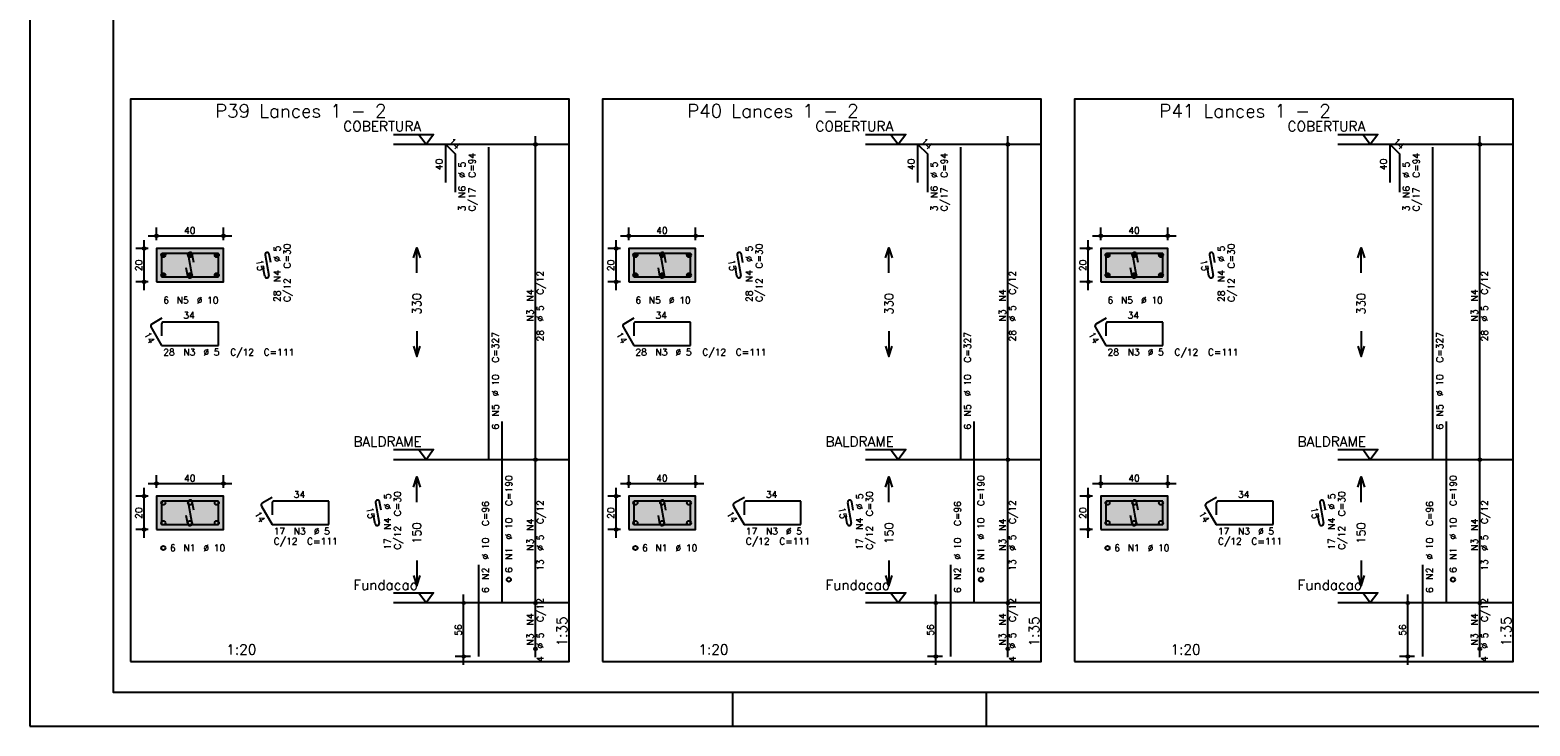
# Model space of a CAD drawing. Extents: x 0 to 84.1, y 0 to 59.4.
# Tile 1 of 8: x 0 to 44.8, y 0 to 20.8. Entities that reach past the tile are written whole.
import ezdxf

# ---------------------------------------------------------------- set-up
doc = ezdxf.new("R2010")
doc.units = 0
doc.header["$MEASUREMENT"] = 0
doc.linetypes.add('ESTILO_TQS_0002', pattern=[0.4, 0.1, -0.3])
for name, color, linetype in [('1', 1, 'CONTINUOUS'), ('2', 2, 'CONTINUOUS'), ('3', 3, 'CONTINUOUS'), ('4', 4, 'CONTINUOUS'), ('6', 6, 'CONTINUOUS'), ('7', 7, 'CONTINUOUS'), ('9', 9, 'CONTINUOUS')]:
    doc.layers.add(name, color=color, linetype=linetype)
doc.styles.get("Standard").update_dxf_attribs({"font": 'ROMANS.SHX'})

msp = doc.modelspace()

# ---------------------------------------------------------------- linework, layer by layer
at = {"layer": '1', "linetype": 'Continuous'}
for points in [[(3, 1.9285), (16.115, 1.9285), (16.115, 18.742786), (3, 18.742786), (3, 1.9285)], [(17.115, 1.9285), (30.23, 1.9285), (30.23, 18.742786), (17.115, 18.742786), (17.115, 1.9285)], [(31.23, 1.9285), (44.345, 1.9285), (44.345, 18.742786), (31.23, 18.742786), (31.23, 1.9285)], [(10.865, 17.692786), (12.065, 17.692786), (11.84, 17.392786), (11.615, 17.692786)], [(24.98, 17.692786), (26.18, 17.692786), (25.955, 17.392786), (25.73, 17.692786)], [(39.095, 17.692786), (40.295, 17.692786), (40.07, 17.392786), (39.845, 17.692786)], [(16.115, 17.392786), (10.865, 17.392786)], [(30.23, 17.392786), (24.98, 17.392786)], [(44.345, 17.392786), (39.095, 17.392786)], [(10.865, 8.264214), (12.065, 8.264214), (11.84, 7.964214), (11.615, 8.264214)], [(24.98, 8.264214), (26.18, 8.264214), (25.955, 7.964214), (25.73, 8.264214)], [(39.095, 8.264214), (40.295, 8.264214), (40.07, 7.964214), (39.845, 8.264214)], [(16.115, 7.964214), (10.865, 7.964214)], [(30.23, 7.964214), (24.98, 7.964214)], [(44.345, 7.964214), (39.095, 7.964214)], [(10.865, 3.9785), (12.065, 3.9785), (11.84, 3.6785), (11.615, 3.9785)], [(16.115, 3.6785), (10.865, 3.6785)], [(24.98, 3.9785), (26.18, 3.9785), (25.955, 3.6785), (25.73, 3.9785)], [(30.23, 3.6785), (24.98, 3.6785)], [(39.095, 3.9785), (40.295, 3.9785), (40.07, 3.6785), (39.845, 3.9785)], [(44.345, 3.6785), (39.095, 3.6785)]]:
    msp.add_lwpolyline(points, dxfattribs=at)
at = {"layer": '1', "linetype": 'ESTILO_TQS_0002'}
for points in [[(3.785, 13.281), (5.785, 13.281), (5.785, 14.281), (3.785, 14.281), (3.785, 13.281)], [(17.9, 13.281), (19.9, 13.281), (19.9, 14.281), (17.9, 14.281), (17.9, 13.281)], [(32.015, 13.281), (34.015, 13.281), (34.015, 14.281), (32.015, 14.281), (32.015, 13.281)], [(3.785, 5.873857), (5.785, 5.873857), (5.785, 6.873857), (3.785, 6.873857), (3.785, 5.873857)], [(17.9, 5.873857), (19.9, 5.873857), (19.9, 6.873857), (17.9, 6.873857), (17.9, 5.873857)], [(32.015, 5.873857), (34.015, 5.873857), (34.015, 6.873857), (32.015, 6.873857), (32.015, 5.873857)]]:
    msp.add_lwpolyline(points, dxfattribs=at)
at = {"layer": '2', "linetype": 'Continuous'}
for p, q in [((0, 59.400002), (0, 0)), ((15.115, 7.714214), (15.115, 17.642786)), ((29.23, 7.714214), (29.23, 17.642786)), ((43.345, 7.714214), (43.345, 17.642786)), ((15.115, 17.392786), (15.115, 17.392786)), ((29.23, 17.392786), (29.23, 17.392786)), ((43.345, 17.392786), (43.345, 17.392786)), ((3.785, 14.531), (3.785, 14.906)), ((5.785, 14.531), (5.785, 14.906)), ((17.9, 14.531), (17.9, 14.906)), ((19.9, 14.531), (19.9, 14.906)), ((32.015, 14.531), (32.015, 14.906)), ((34.015, 14.531), (34.015, 14.906)), ((3.41, 13.031), (3.41, 14.531)), ((3.535, 14.656), (6.035, 14.656)), ((17.525, 13.031), (17.525, 14.531)), ((17.65, 14.656), (20.15, 14.656)), ((31.64, 13.031), (31.64, 14.531)), ((31.765, 14.656), (34.265, 14.656)), ((3.535, 14.281), (3.16, 14.281)), ((3.785, 14.281), (3.785, 14.281)), ((3.785, 14.281), (3.785, 14.281)), ((5.785, 14.281), (5.785, 14.281)), ((17.65, 14.281), (17.275, 14.281)), ((17.9, 14.281), (17.9, 14.281)), ((17.9, 14.281), (17.9, 14.281)), ((19.9, 14.281), (19.9, 14.281)), ((31.765, 14.281), (31.39, 14.281)), ((32.015, 14.281), (32.015, 14.281)), ((32.015, 14.281), (32.015, 14.281)), ((34.015, 14.281), (34.015, 14.281)), ((3.535, 13.281), (3.16, 13.281)), ((3.785, 13.281), (3.785, 13.281)), ((17.65, 13.281), (17.275, 13.281)), ((17.9, 13.281), (17.9, 13.281)), ((31.765, 13.281), (31.39, 13.281)), ((32.015, 13.281), (32.015, 13.281)), ((15.115, 3.4285), (15.115, 8.214214)), ((29.23, 3.4285), (29.23, 8.214214)), ((43.345, 3.4285), (43.345, 8.214214)), ((15.115, 7.964214), (15.115, 7.964214)), ((15.115, 7.964214), (15.115, 7.964214)), ((29.23, 7.964214), (29.23, 7.964214)), ((29.23, 7.964214), (29.23, 7.964214)), ((43.345, 7.964214), (43.345, 7.964214)), ((43.345, 7.964214), (43.345, 7.964214)), ((3.535, 7.248857), (6.035, 7.248857)), ((3.785, 7.123857), (3.785, 7.498857)), ((5.785, 7.123857), (5.785, 7.498857)), ((17.65, 7.248857), (20.15, 7.248857)), ((17.9, 7.123857), (17.9, 7.498857)), ((19.9, 7.123857), (19.9, 7.498857)), ((31.765, 7.248857), (34.265, 7.248857)), ((32.015, 7.123857), (32.015, 7.498857)), ((34.015, 7.123857), (34.015, 7.498857)), ((3.535, 6.873857), (3.16, 6.873857)), ((3.41, 5.623857), (3.41, 7.123857)), ((3.785, 6.873857), (3.785, 6.873857)), ((3.785, 6.873857), (3.785, 6.873857)), ((5.785, 6.873857), (5.785, 6.873857)), ((17.65, 6.873857), (17.275, 6.873857)), ((17.525, 5.623857), (17.525, 7.123857)), ((17.9, 6.873857), (17.9, 6.873857)), ((17.9, 6.873857), (17.9, 6.873857)), ((19.9, 6.873857), (19.9, 6.873857)), ((31.765, 6.873857), (31.39, 6.873857)), ((31.64, 5.623857), (31.64, 7.123857)), ((32.015, 6.873857), (32.015, 6.873857)), ((32.015, 6.873857), (32.015, 6.873857)), ((34.015, 6.873857), (34.015, 6.873857)), ((3.535, 5.873857), (3.16, 5.873857)), ((3.785, 5.873857), (3.785, 5.873857)), ((17.65, 5.873857), (17.275, 5.873857)), ((17.9, 5.873857), (17.9, 5.873857)), ((31.765, 5.873857), (31.39, 5.873857)), ((32.015, 5.873857), (32.015, 5.873857)), ((13.165, 3.6785), (12.715, 3.6785)), ((12.965, 1.8285), (12.965, 3.9285)), ((13.415, 3.6785), (13.415, 3.6785)), ((15.115, 2.057071), (15.115, 3.9285)), ((15.115, 3.6785), (15.115, 3.6785)), ((15.115, 3.6785), (15.115, 3.6785)), ((27.28, 3.6785), (26.83, 3.6785)), ((27.08, 1.8285), (27.08, 3.9285)), ((27.53, 3.6785), (27.53, 3.6785)), ((29.23, 2.057071), (29.23, 3.9285)), ((29.23, 3.6785), (29.23, 3.6785)), ((29.23, 3.6785), (29.23, 3.6785)), ((41.395, 3.6785), (40.945, 3.6785)), ((41.195, 1.8285), (41.195, 3.9285)), ((41.645, 3.6785), (41.645, 3.6785)), ((43.345, 2.057071), (43.345, 3.9285)), ((43.345, 3.6785), (43.345, 3.6785)), ((43.345, 3.6785), (43.345, 3.6785)), ((15.115, 2.307071), (15.115, 2.307071)), ((29.23, 2.307071), (29.23, 2.307071)), ((43.345, 2.307071), (43.345, 2.307071)), ((13.165, 2.0785), (12.715, 2.0785)), ((13.415, 2.0785), (13.415, 2.0785)), ((27.28, 2.0785), (26.83, 2.0785)), ((27.53, 2.0785), (27.53, 2.0785)), ((41.395, 2.0785), (40.945, 2.0785)), ((41.645, 2.0785), (41.645, 2.0785)), ((21, 1), (21, 0)), ((28.600006, 0), (28.600006, 1)), ((0, 0), (84.100006, 0))]:
    msp.add_line(p, q, dxfattribs=at)
for points in [[(83.100006, 1), (2.5, 1), (2.5, 58.400002), (83.100006, 58.400002), (83.100006, 1)], [(3.785, 13.281), (5.785, 13.281), (5.785, 14.281), (3.785, 14.281), (3.785, 13.281)], [(11.465, 14.0035), (11.565, 14.3035), (11.665, 14.0035)], [(11.565, 13.5535), (11.565, 14.3035)], [(17.9, 13.281), (19.9, 13.281), (19.9, 14.281), (17.9, 14.281), (17.9, 13.281)], [(25.58, 14.0035), (25.68, 14.3035), (25.78, 14.0035)], [(25.68, 13.5535), (25.68, 14.3035)], [(32.015, 13.281), (34.015, 13.281), (34.015, 14.281), (32.015, 14.281), (32.015, 13.281)], [(39.695, 14.0035), (39.795, 14.3035), (39.895, 14.0035)], [(39.795, 13.5535), (39.795, 14.3035)], [(11.565, 11.8035), (11.565, 11.0535)], [(25.68, 11.8035), (25.68, 11.0535)], [(39.795, 11.8035), (39.795, 11.0535)], [(11.465, 11.3535), (11.565, 11.0535), (11.665, 11.3535)], [(25.58, 11.3535), (25.68, 11.0535), (25.78, 11.3535)], [(39.695, 11.3535), (39.795, 11.0535), (39.895, 11.3535)], [(11.465, 7.146357), (11.565, 7.446357), (11.665, 7.146357)], [(11.565, 6.696357), (11.565, 7.446357)], [(25.58, 7.146357), (25.68, 7.446357), (25.78, 7.146357)], [(25.68, 6.696357), (25.68, 7.446357)], [(39.695, 7.146357), (39.795, 7.446357), (39.895, 7.146357)], [(39.795, 6.696357), (39.795, 7.446357)], [(3.785, 5.873857), (5.785, 5.873857), (5.785, 6.873857), (3.785, 6.873857), (3.785, 5.873857)], [(17.9, 5.873857), (19.9, 5.873857), (19.9, 6.873857), (17.9, 6.873857), (17.9, 5.873857)], [(32.015, 5.873857), (34.015, 5.873857), (34.015, 6.873857), (32.015, 6.873857), (32.015, 5.873857)], [(11.565, 4.946357), (11.565, 4.196357)], [(25.68, 4.946357), (25.68, 4.196357)], [(39.795, 4.946357), (39.795, 4.196357)], [(11.465, 4.496357), (11.565, 4.196357), (11.665, 4.496357)], [(25.58, 4.496357), (25.68, 4.196357), (25.78, 4.496357)], [(39.695, 4.496357), (39.795, 4.196357), (39.895, 4.496357)]]:
    msp.add_lwpolyline(points, dxfattribs=at)
for centre, radius in [((15.115, 17.392786), 0.041625), ((15.115, 17.392786), 0.02075), ((29.23, 17.392786), 0.041625), ((29.23, 17.392786), 0.02075), ((43.345, 17.392786), 0.041625), ((43.345, 17.392786), 0.02075), ((3.785, 14.656), 0.04), ((3.785, 14.656), 0.02), ((5.785, 14.656), 0.04), ((5.785, 14.656), 0.02), ((17.9, 14.656), 0.04), ((17.9, 14.656), 0.02), ((19.9, 14.656), 0.04), ((19.9, 14.656), 0.02), ((32.015, 14.656), 0.04), ((32.015, 14.656), 0.02), ((34.015, 14.656), 0.04), ((34.015, 14.656), 0.02), ((3.41, 14.281), 0.04), ((3.41, 14.281), 0.02), ((17.525, 14.281), 0.04), ((17.525, 14.281), 0.02), ((31.64, 14.281), 0.04), ((31.64, 14.281), 0.02), ((3.41, 13.281), 0.04), ((3.41, 13.281), 0.02), ((17.525, 13.281), 0.04), ((17.525, 13.281), 0.02), ((31.64, 13.281), 0.04), ((31.64, 13.281), 0.02), ((15.115, 7.964214), 0.041625), ((15.115, 7.964214), 0.041625), ((15.115, 7.964214), 0.02075), ((15.115, 7.964214), 0.02075), ((29.23, 7.964214), 0.041625), ((29.23, 7.964214), 0.041625), ((29.23, 7.964214), 0.02075), ((29.23, 7.964214), 0.02075), ((43.345, 7.964214), 0.041625), ((43.345, 7.964214), 0.041625), ((43.345, 7.964214), 0.02075), ((43.345, 7.964214), 0.02075), ((3.785, 7.248857), 0.04), ((3.785, 7.248857), 0.02), ((5.785, 7.248857), 0.04), ((5.785, 7.248857), 0.02), ((17.9, 7.248857), 0.04), ((17.9, 7.248857), 0.02), ((19.9, 7.248857), 0.04), ((19.9, 7.248857), 0.02), ((32.015, 7.248857), 0.04), ((32.015, 7.248857), 0.02), ((34.015, 7.248857), 0.04), ((34.015, 7.248857), 0.02), ((3.41, 6.873857), 0.04), ((3.41, 6.873857), 0.02), ((17.525, 6.873857), 0.04), ((17.525, 6.873857), 0.02), ((31.64, 6.873857), 0.04), ((31.64, 6.873857), 0.02), ((3.41, 5.873857), 0.04), ((3.41, 5.873857), 0.02), ((17.525, 5.873857), 0.04), ((17.525, 5.873857), 0.02), ((31.64, 5.873857), 0.04), ((31.64, 5.873857), 0.02), ((12.965, 3.6785), 0.04), ((12.965, 3.6785), 0.02), ((15.115, 3.6785), 0.041625), ((15.115, 3.6785), 0.041625), ((15.115, 3.6785), 0.02075), ((15.115, 3.6785), 0.02075), ((27.08, 3.6785), 0.04), ((27.08, 3.6785), 0.02), ((29.23, 3.6785), 0.041625), ((29.23, 3.6785), 0.041625), ((29.23, 3.6785), 0.02075), ((29.23, 3.6785), 0.02075), ((41.195, 3.6785), 0.04), ((41.195, 3.6785), 0.02), ((43.345, 3.6785), 0.041625), ((43.345, 3.6785), 0.041625), ((43.345, 3.6785), 0.02075), ((43.345, 3.6785), 0.02075), ((15.115, 2.307071), 0.041625), ((15.115, 2.307071), 0.02075), ((29.23, 2.307071), 0.041625), ((29.23, 2.307071), 0.02075), ((43.345, 2.307071), 0.041625), ((43.345, 2.307071), 0.02075), ((12.965, 2.0785), 0.04), ((12.965, 2.0785), 0.02), ((27.08, 2.0785), 0.04), ((27.08, 2.0785), 0.02), ((41.195, 2.0785), 0.04), ((41.195, 2.0785), 0.02)]:
    msp.add_circle(centre, radius, dxfattribs=at)
at = {"layer": '3', "linetype": 'Continuous'}
for p, q in [((3.923156, 14.072189), (3.99381, 14.142843)), ((3.923165, 14.089875), (3.976181, 14.142892)), ((3.926831, 14.058187), (4.007838, 14.139193)), ((3.932882, 14.046559), (4.019471, 14.133149)), ((3.940828, 14.036828), (4.029208, 14.125208)), ((3.950562, 14.028884), (4.037159, 14.115482)), ((3.962198, 14.022843), (4.043158, 14.103803)), ((3.976173, 14.01914), (4.046893, 14.08986)), ((3.993878, 14.019167), (4.046897, 14.072187)), ((4.723156, 14.072189), (4.79381, 14.142843)), ((4.723165, 14.089875), (4.776181, 14.142892)), ((4.726831, 14.058187), (4.807838, 14.139193)), ((4.732882, 14.046559), (4.819471, 14.133149)), ((4.740828, 14.036828), (4.829208, 14.125208)), ((4.750562, 14.028884), (4.837159, 14.115482)), ((4.762198, 14.022843), (4.843158, 14.103803)), ((4.776173, 14.01914), (4.846893, 14.08986)), ((4.793878, 14.019167), (4.846897, 14.072187)), ((5.523156, 14.072189), (5.59381, 14.142843)), ((5.523165, 14.089875), (5.576181, 14.142892)), ((5.526831, 14.058187), (5.607838, 14.139193)), ((5.532882, 14.046559), (5.619471, 14.133149)), ((5.540828, 14.036828), (5.629208, 14.125208)), ((5.550562, 14.028884), (5.637159, 14.115482)), ((5.562198, 14.022843), (5.643158, 14.103803)), ((5.576173, 14.01914), (5.646893, 14.08986)), ((5.593878, 14.019167), (5.646897, 14.072187)), ((18.038156, 14.072189), (18.10881, 14.142843)), ((18.038165, 14.089875), (18.091181, 14.142892)), ((18.041831, 14.058187), (18.122838, 14.139193)), ((18.047882, 14.046559), (18.134471, 14.133149)), ((18.055828, 14.036828), (18.144208, 14.125208)), ((18.065562, 14.028884), (18.152159, 14.115482)), ((18.077198, 14.022843), (18.158158, 14.103803)), ((18.091173, 14.01914), (18.161893, 14.08986)), ((18.108878, 14.019167), (18.161897, 14.072187)), ((18.838156, 14.072189), (18.90881, 14.142843)), ((18.838165, 14.089875), (18.891181, 14.142892)), ((18.841831, 14.058187), (18.922838, 14.139193)), ((18.847882, 14.046559), (18.934471, 14.133149)), ((18.855828, 14.036828), (18.944208, 14.125208)), ((18.865562, 14.028884), (18.952159, 14.115482)), ((18.877198, 14.022843), (18.958158, 14.103803)), ((18.891173, 14.01914), (18.961893, 14.08986)), ((18.908878, 14.019167), (18.961897, 14.072187)), ((19.638156, 14.072189), (19.70881, 14.142843)), ((19.638165, 14.089875), (19.691181, 14.142892)), ((19.641831, 14.058187), (19.722838, 14.139193)), ((19.647882, 14.046559), (19.734471, 14.133149)), ((19.655828, 14.036828), (19.744208, 14.125208)), ((19.665562, 14.028884), (19.752159, 14.115482)), ((19.677198, 14.022843), (19.758158, 14.103803)), ((19.691173, 14.01914), (19.761893, 14.08986)), ((19.708878, 14.019167), (19.761897, 14.072187)), ((32.153156, 14.072189), (32.22381, 14.142843)), ((32.153165, 14.089875), (32.206181, 14.142892)), ((32.156831, 14.058187), (32.237838, 14.139193)), ((32.162882, 14.046559), (32.249471, 14.133149)), ((32.170828, 14.036828), (32.259208, 14.125208)), ((32.180562, 14.028884), (32.267159, 14.115482)), ((32.192198, 14.022843), (32.273158, 14.103803)), ((32.206173, 14.01914), (32.276893, 14.08986)), ((32.223878, 14.019167), (32.276897, 14.072187)), ((32.953156, 14.072189), (33.02381, 14.142843)), ((32.953165, 14.089875), (33.006181, 14.142892)), ((32.956831, 14.058187), (33.037838, 14.139193)), ((32.962882, 14.046559), (33.049471, 14.133149)), ((32.970828, 14.036828), (33.059208, 14.125208)), ((32.980562, 14.028884), (33.067159, 14.115482)), ((32.992198, 14.022843), (33.073158, 14.103803)), ((33.006173, 14.01914), (33.076893, 14.08986)), ((33.023878, 14.019167), (33.076897, 14.072187)), ((33.753156, 14.072189), (33.82381, 14.142843)), ((33.753165, 14.089875), (33.806181, 14.142892)), ((33.756831, 14.058187), (33.837838, 14.139193)), ((33.762882, 14.046559), (33.849471, 14.133149)), ((33.770828, 14.036828), (33.859208, 14.125208)), ((33.780562, 14.028884), (33.867159, 14.115482)), ((33.792198, 14.022843), (33.873158, 14.103803)), ((33.806173, 14.01914), (33.876893, 14.08986)), ((33.823878, 14.019167), (33.876897, 14.072187)), ((3.923156, 13.472189), (3.99381, 13.542843)), ((3.923165, 13.489875), (3.976181, 13.542892)), ((3.926831, 13.458187), (4.007838, 13.539193)), ((3.932882, 13.446559), (4.019471, 13.533149)), ((3.940828, 13.436828), (4.029208, 13.525208)), ((3.950562, 13.428884), (4.037159, 13.515482)), ((3.962198, 13.422843), (4.043158, 13.503803)), ((3.976173, 13.41914), (4.046893, 13.48986)), ((3.993878, 13.419167), (4.046897, 13.472187)), ((4.723156, 13.472189), (4.79381, 13.542843)), ((4.723165, 13.489875), (4.776181, 13.542892)), ((4.726831, 13.458187), (4.807838, 13.539193)), ((4.732882, 13.446559), (4.819471, 13.533149)), ((4.740828, 13.436828), (4.829208, 13.525208)), ((4.750562, 13.428884), (4.837159, 13.515482)), ((4.762198, 13.422843), (4.843158, 13.503803)), ((4.776173, 13.41914), (4.846893, 13.48986)), ((4.793878, 13.419167), (4.846897, 13.472187)), ((5.523156, 13.472189), (5.59381, 13.542843)), ((5.523165, 13.489875), (5.576181, 13.542892)), ((5.526831, 13.458187), (5.607838, 13.539193)), ((5.532882, 13.446559), (5.619471, 13.533149)), ((5.540828, 13.436828), (5.629208, 13.525208)), ((5.550562, 13.428884), (5.637159, 13.515482)), ((5.562198, 13.422843), (5.643158, 13.503803)), ((5.576173, 13.41914), (5.646893, 13.48986)), ((5.593878, 13.419167), (5.646897, 13.472187)), ((18.038156, 13.472189), (18.10881, 13.542843)), ((18.038165, 13.489875), (18.091181, 13.542892)), ((18.041831, 13.458187), (18.122838, 13.539193)), ((18.047882, 13.446559), (18.134471, 13.533149)), ((18.055828, 13.436828), (18.144208, 13.525208)), ((18.065562, 13.428884), (18.152159, 13.515482)), ((18.077198, 13.422843), (18.158158, 13.503803)), ((18.091173, 13.41914), (18.161893, 13.48986)), ((18.108878, 13.419167), (18.161897, 13.472187)), ((18.838156, 13.472189), (18.90881, 13.542843)), ((18.838165, 13.489875), (18.891181, 13.542892)), ((18.841831, 13.458187), (18.922838, 13.539193)), ((18.847882, 13.446559), (18.934471, 13.533149)), ((18.855828, 13.436828), (18.944208, 13.525208)), ((18.865562, 13.428884), (18.952159, 13.515482)), ((18.877198, 13.422843), (18.958158, 13.503803)), ((18.891173, 13.41914), (18.961893, 13.48986)), ((18.908878, 13.419167), (18.961897, 13.472187)), ((19.638156, 13.472189), (19.70881, 13.542843)), ((19.638165, 13.489875), (19.691181, 13.542892)), ((19.641831, 13.458187), (19.722838, 13.539193)), ((19.647882, 13.446559), (19.734471, 13.533149)), ((19.655828, 13.436828), (19.744208, 13.525208)), ((19.665562, 13.428884), (19.752159, 13.515482)), ((19.677198, 13.422843), (19.758158, 13.503803)), ((19.691173, 13.41914), (19.761893, 13.48986)), ((19.708878, 13.419167), (19.761897, 13.472187)), ((32.153156, 13.472189), (32.22381, 13.542843)), ((32.153165, 13.489875), (32.206181, 13.542892)), ((32.156831, 13.458187), (32.237838, 13.539193)), ((32.162882, 13.446559), (32.249471, 13.533149)), ((32.170828, 13.436828), (32.259208, 13.525208)), ((32.180562, 13.428884), (32.267159, 13.515482)), ((32.192198, 13.422843), (32.273158, 13.503803)), ((32.206173, 13.41914), (32.276893, 13.48986)), ((32.223878, 13.419167), (32.276897, 13.472187)), ((32.953156, 13.472189), (33.02381, 13.542843)), ((32.953165, 13.489875), (33.006181, 13.542892)), ((32.956831, 13.458187), (33.037838, 13.539193)), ((32.962882, 13.446559), (33.049471, 13.533149)), ((32.970828, 13.436828), (33.059208, 13.525208)), ((32.980562, 13.428884), (33.067159, 13.515482)), ((32.992198, 13.422843), (33.073158, 13.503803)), ((33.006173, 13.41914), (33.076893, 13.48986)), ((33.023878, 13.419167), (33.076897, 13.472187)), ((33.753156, 13.472189), (33.82381, 13.542843)), ((33.753165, 13.489875), (33.806181, 13.542892)), ((33.756831, 13.458187), (33.837838, 13.539193)), ((33.762882, 13.446559), (33.849471, 13.533149)), ((33.770828, 13.436828), (33.859208, 13.525208)), ((33.780562, 13.428884), (33.867159, 13.515482)), ((33.792198, 13.422843), (33.873158, 13.503803)), ((33.806173, 13.41914), (33.876893, 13.48986)), ((33.823878, 13.419167), (33.876897, 13.472187))]:
    msp.add_line(p, q, dxfattribs=at)
for centre in [(3.985, 14.081), (4.785, 14.081), (5.585, 14.081), (18.1, 14.081), (18.9, 14.081), (19.7, 14.081), (32.215, 14.081), (33.015, 14.081), (33.815, 14.081), (3.985, 13.481), (4.785, 13.481), (5.585, 13.481), (18.1, 13.481), (18.9, 13.481), (19.7, 13.481), (32.215, 13.481), (33.015, 13.481), (33.815, 13.481), (3.985, 6.673857), (4.785, 6.673857), (5.585, 6.673857), (18.1, 6.673857), (18.9, 6.673857), (19.7, 6.673857), (32.215, 6.673857), (33.015, 6.673857), (33.815, 6.673857), (3.985, 6.073857), (4.785, 6.073857), (5.585, 6.073857), (18.1, 6.073857), (18.9, 6.073857), (19.7, 6.073857), (32.215, 6.073857), (33.015, 6.073857), (33.815, 6.073857), (3.985, 5.323857), (18.1, 5.323857), (32.215, 5.323857), (14.315, 4.3785), (28.43, 4.3785), (42.545, 4.3785)]:
    msp.add_circle(centre, 0.0625, dxfattribs=at)
at = {"layer": '4', "linetype": 'Continuous'}
for p, q in [((3.935, 14.0685), (3.935, 13.431)), ((3.935, 14.0685), (3.935, 13.7185)), ((4.3475, 14.131), (3.9975, 14.131)), ((5.635, 14.131), (3.9975, 14.131)), ((4.730065, 14.088634), (4.839935, 13.473366)), ((4.897067, 13.864501), (4.853119, 14.110607)), ((5.635, 13.431), (5.635, 14.131)), ((18.05, 14.0685), (18.05, 13.431)), ((18.05, 14.0685), (18.05, 13.7185)), ((18.4625, 14.131), (18.1125, 14.131)), ((19.75, 14.131), (18.1125, 14.131)), ((18.845065, 14.088634), (18.954935, 13.473366)), ((19.012067, 13.864501), (18.968119, 14.110607)), ((19.75, 13.431), (19.75, 14.131)), ((32.165, 14.0685), (32.165, 13.431)), ((32.165, 14.0685), (32.165, 13.7185)), ((32.5775, 14.131), (32.2275, 14.131)), ((33.865, 14.131), (32.2275, 14.131)), ((32.960065, 14.088634), (33.069935, 13.473366)), ((33.127067, 13.864501), (33.083119, 14.110607)), ((33.865, 13.431), (33.865, 14.131)), ((4.716881, 13.451393), (4.672933, 13.697499)), ((18.831881, 13.451393), (18.787933, 13.697499)), ((32.946881, 13.451393), (32.902933, 13.697499)), ((3.935, 13.431), (5.635, 13.431)), ((18.05, 13.431), (19.75, 13.431)), ((32.165, 13.431), (33.865, 13.431)), ((3.935, 6.661357), (3.935, 6.023857)), ((3.935, 6.661357), (3.935, 6.311357)), ((4.3475, 6.723857), (3.9975, 6.723857)), ((5.635, 6.723857), (3.9975, 6.723857)), ((4.716881, 6.04425), (4.672933, 6.290357)), ((4.730065, 6.681491), (4.839935, 6.066224)), ((4.897067, 6.457358), (4.853119, 6.703465)), ((5.635, 6.023857), (5.635, 6.723857)), ((18.05, 6.661357), (18.05, 6.023857)), ((18.05, 6.661357), (18.05, 6.311357)), ((18.4625, 6.723857), (18.1125, 6.723857)), ((19.75, 6.723857), (18.1125, 6.723857)), ((18.831881, 6.04425), (18.787933, 6.290357)), ((18.845065, 6.681491), (18.954935, 6.066224)), ((19.012067, 6.457358), (18.968119, 6.703465)), ((19.75, 6.023857), (19.75, 6.723857)), ((32.165, 6.661357), (32.165, 6.023857)), ((32.165, 6.661357), (32.165, 6.311357)), ((32.5775, 6.723857), (32.2275, 6.723857)), ((33.865, 6.723857), (32.2275, 6.723857)), ((32.946881, 6.04425), (32.902933, 6.290357)), ((32.960065, 6.681491), (33.069935, 6.066224)), ((33.127067, 6.457358), (33.083119, 6.703465)), ((33.865, 6.023857), (33.865, 6.723857)), ((3.935, 6.023857), (5.635, 6.023857)), ((18.05, 6.023857), (19.75, 6.023857)), ((32.165, 6.023857), (33.865, 6.023857))]:
    msp.add_line(p, q, dxfattribs=at)
for centre, start, end in [((3.9975, 14.0685), 90, 180), ((3.9975, 14.0685), 90, 180), ((4.791592, 14.099621), 10.124672, 190.124672), ((18.1125, 14.0685), 90, 180), ((18.1125, 14.0685), 90, 180), ((18.906592, 14.099621), 10.124672, 190.124672), ((32.2275, 14.0685), 90, 180), ((32.2275, 14.0685), 90, 180), ((33.021592, 14.099621), 10.124672, 190.124672), ((4.778408, 13.462379), 190.124672, 10.124672), ((18.893408, 13.462379), 190.124672, 10.124672), ((33.008408, 13.462379), 190.124672, 10.124672), ((4.791592, 6.692478), 10.124672, 190.124672), ((18.906592, 6.692478), 10.124672, 190.124672), ((33.021592, 6.692478), 10.124672, 190.124672), ((3.9975, 6.661357), 90, 180), ((3.9975, 6.661357), 90, 180), ((18.1125, 6.661357), 90, 180), ((18.1125, 6.661357), 90, 180), ((32.2275, 6.661357), 90, 180), ((32.2275, 6.661357), 90, 180), ((4.778408, 6.055237), 190.124672, 10.124672), ((18.893408, 6.055237), 190.124672, 10.124672), ((33.008408, 6.055237), 190.124672, 10.124672)]:
    msp.add_arc(centre, 0.0625, start, end, dxfattribs=at)
at = {"layer": '6', "linetype": 'Continuous'}
for p, q in [((12.43216, 16.249929), (12.43216, 17.392786)), ((12.43216, 17.392786), (12.715003, 17.109943)), ((12.715003, 17.109943), (12.715003, 15.967086)), ((13.715, 7.964214), (13.715, 17.307071)), ((26.54716, 16.249929), (26.54716, 17.392786)), ((26.54716, 17.392786), (26.830003, 17.109943)), ((26.830003, 17.109943), (26.830003, 15.967086)), ((27.83, 7.964214), (27.83, 17.307071)), ((40.66216, 16.249929), (40.66216, 17.392786)), ((40.66216, 17.392786), (40.945003, 17.109943)), ((40.945003, 17.109943), (40.945003, 15.967086)), ((41.945, 7.964214), (41.945, 17.307071)), ((7.030065, 14.088634), (7.139935, 13.473366)), ((7.197067, 13.864501), (7.153119, 14.110607)), ((21.145065, 14.088634), (21.254935, 13.473366)), ((21.312067, 13.864501), (21.268119, 14.110607)), ((35.260065, 14.088634), (35.369935, 13.473366)), ((35.427067, 13.864501), (35.383119, 14.110607)), ((7.016881, 13.451393), (6.972933, 13.697499)), ((21.131881, 13.451393), (21.087933, 13.697499)), ((35.246881, 13.451393), (35.202933, 13.697499)), ((3.942235, 12.193468), (3.639127, 12.018468)), ((18.057235, 12.193468), (17.754127, 12.018468)), ((32.172235, 12.193468), (31.869127, 12.018468)), ((3.61625, 11.933091), (3.935, 11.381)), ((3.935, 12.0185), (3.935, 11.6685)), ((5.635, 12.081), (3.9975, 12.081)), ((5.635, 11.381), (5.635, 12.081)), ((17.73125, 11.933091), (18.05, 11.381)), ((18.05, 12.0185), (18.05, 11.6685)), ((19.75, 12.081), (18.1125, 12.081)), ((19.75, 11.381), (19.75, 12.081)), ((31.84625, 11.933091), (32.165, 11.381)), ((32.165, 12.0185), (32.165, 11.6685)), ((33.865, 12.081), (32.2275, 12.081)), ((33.865, 11.381), (33.865, 12.081)), ((3.935, 11.381), (5.635, 11.381)), ((18.05, 11.381), (19.75, 11.381)), ((32.165, 11.381), (33.865, 11.381)), ((14.115, 3.6785), (14.115, 9.107071)), ((28.23, 3.6785), (28.23, 9.107071)), ((42.345, 3.6785), (42.345, 9.107071)), ((7.242235, 6.836325), (6.939127, 6.661325)), ((21.357235, 6.836325), (21.054127, 6.661325)), ((35.472235, 6.836325), (35.169127, 6.661325)), ((6.91625, 6.575948), (7.235, 6.023857)), ((7.235, 6.661357), (7.235, 6.311357)), ((8.935, 6.723857), (7.2975, 6.723857)), ((8.935, 6.023857), (8.935, 6.723857)), ((10.316881, 6.04425), (10.272933, 6.290357)), ((10.330065, 6.681491), (10.439935, 6.066224)), ((10.497067, 6.457358), (10.453119, 6.703465)), ((21.03125, 6.575948), (21.35, 6.023857)), ((21.35, 6.661357), (21.35, 6.311357)), ((23.05, 6.723857), (21.4125, 6.723857)), ((23.05, 6.023857), (23.05, 6.723857)), ((24.431881, 6.04425), (24.387933, 6.290357)), ((24.445065, 6.681491), (24.554935, 6.066224)), ((24.612067, 6.457358), (24.568119, 6.703465)), ((35.14625, 6.575948), (35.465, 6.023857)), ((35.465, 6.661357), (35.465, 6.311357)), ((37.165, 6.723857), (35.5275, 6.723857)), ((37.165, 6.023857), (37.165, 6.723857)), ((38.546881, 6.04425), (38.502933, 6.290357)), ((38.560065, 6.681491), (38.669935, 6.066224)), ((38.727067, 6.457358), (38.683119, 6.703465)), ((7.235, 6.023857), (8.935, 6.023857)), ((21.35, 6.023857), (23.05, 6.023857)), ((35.465, 6.023857), (37.165, 6.023857)), ((13.415, 2.0785), (13.415, 4.821357)), ((27.53, 2.0785), (27.53, 4.821357)), ((41.645, 2.0785), (41.645, 4.821357))]:
    msp.add_line(p, q, dxfattribs=at)
for centre, start, end in [((7.091592, 14.099621), 10.124672, 190.124672), ((21.206592, 14.099621), 10.124672, 190.124672), ((35.321592, 14.099621), 10.124672, 190.124672), ((7.078408, 13.462379), 190.124672, 10.124672), ((21.193408, 13.462379), 190.124672, 10.124672), ((35.308408, 13.462379), 190.124672, 10.124672), ((3.670377, 11.964341), 120, 210), ((3.9975, 12.0185), 90, 180), ((17.785377, 11.964341), 120, 210), ((18.1125, 12.0185), 90, 180), ((31.900377, 11.964341), 120, 210), ((32.2275, 12.0185), 90, 180), ((10.391592, 6.692478), 10.124672, 190.124672), ((24.506592, 6.692478), 10.124672, 190.124672), ((38.621592, 6.692478), 10.124672, 190.124672), ((6.970377, 6.607198), 120, 210), ((7.2975, 6.661357), 90, 180), ((21.085377, 6.607198), 120, 210), ((21.4125, 6.661357), 90, 180), ((35.200377, 6.607198), 120, 210), ((35.5275, 6.661357), 90, 180), ((10.378408, 6.055237), 190.124672, 10.124672), ((24.493408, 6.055237), 190.124672, 10.124672), ((38.608408, 6.055237), 190.124672, 10.124672)]:
    msp.add_arc(centre, 0.0625, start, end, dxfattribs=at)
at = {"layer": '9', "linetype": 'Continuous'}
for points in [[(3.785, 13.281), (5.785, 13.281), (5.785, 14.281)], [(3.785, 13.281), (5.785, 14.281), (3.785, 14.281)], [(3.785, 13.281), (3.785, 14.281), (3.785, 13.281)], [(17.9, 13.281), (19.9, 13.281), (19.9, 14.281)], [(17.9, 13.281), (19.9, 14.281), (17.9, 14.281)], [(17.9, 13.281), (17.9, 14.281), (17.9, 13.281)], [(32.015, 13.281), (34.015, 13.281), (34.015, 14.281)], [(32.015, 13.281), (34.015, 14.281), (32.015, 14.281)], [(32.015, 13.281), (32.015, 14.281), (32.015, 13.281)], [(3.785, 5.873857), (5.785, 5.873857), (5.785, 6.873857)], [(3.785, 5.873857), (5.785, 6.873857), (3.785, 6.873857)], [(3.785, 5.873857), (3.785, 6.873857), (3.785, 5.873857)], [(17.9, 5.873857), (19.9, 5.873857), (19.9, 6.873857)], [(17.9, 5.873857), (19.9, 6.873857), (17.9, 6.873857)], [(17.9, 5.873857), (17.9, 6.873857), (17.9, 5.873857)], [(32.015, 5.873857), (34.015, 5.873857), (34.015, 6.873857)], [(32.015, 5.873857), (34.015, 6.873857), (32.015, 6.873857)], [(32.015, 5.873857), (32.015, 6.873857), (32.015, 5.873857)]]:
    msp.add_solid(points, dxfattribs=at)

# ---------------------------------------------------------------- texts
at = {"layer": '1', "linetype": 'Continuous'}
for s, p in [('COBERTURA', (9.365, 17.782786)), ('COBERTURA', (23.48, 17.782786)), ('COBERTURA', (37.595, 17.782786)), ('BALDRAME', (9.665, 8.354214)), ('BALDRAME', (23.78, 8.354214)), ('BALDRAME', (37.895, 8.354214)), ('Fundacao', (9.665, 4.0685)), ('Fundacao', (23.78, 4.0685)), ('Fundacao', (37.895, 4.0685))]:
    msp.add_text(s, height=0.3, dxfattribs=at).set_placement(p)
at = {"layer": '2', "linetype": 'Continuous'}
for s, height, rotation, p in [('14', 0.2, 315, (12.502871, 17.463496)), ('14', 0.2, 315, (26.617871, 17.463496)), ('14', 0.2, 315, (40.732871, 17.463496)), ('40', 0.2, 90, (12.33216, 16.621357)), ('%%c 5', 0.2, 90, (13.015, 16.392786)), ('C=94', 0.2, 90, (13.315, 16.392786)), ('40', 0.2, 90, (26.44716, 16.621357)), ('%%c 5', 0.2, 90, (27.13, 16.392786)), ('C=94', 0.2, 90, (27.43, 16.392786)), ('40', 0.2, 90, (40.56216, 16.621357)), ('%%c 5', 0.2, 90, (41.245, 16.392786)), ('C=94', 0.2, 90, (41.545, 16.392786)), ('N6', 0.2, 90, (13.015, 15.792786)), ('C/17', 0.2, 90, (13.315, 15.392786)), ('N6', 0.2, 90, (27.13, 15.792786)), ('C/17', 0.2, 90, (27.43, 15.392786)), ('N6', 0.2, 90, (41.245, 15.792786)), ('C/17', 0.2, 90, (41.545, 15.392786)), ('3', 0.2, 90, (13.015, 15.392786)), ('3', 0.2, 90, (27.13, 15.392786)), ('3', 0.2, 90, (41.245, 15.392786)), ('15', 0.2, 280.124672, (6.754514, 13.925148)), ('%%c 5', 0.2, 90, (7.485, 13.881)), ('C=30', 0.2, 90, (7.785, 13.681)), ('15', 0.2, 280.124672, (20.869514, 13.925148)), ('%%c 5', 0.2, 90, (21.6, 13.881)), ('C=30', 0.2, 90, (21.9, 13.681)), ('15', 0.2, 280.124672, (34.984514, 13.925148)), ('%%c 5', 0.2, 90, (35.715, 13.881)), ('C=30', 0.2, 90, (36.015, 13.681)), ('20', 0.2, 90, (3.35, 13.601)), ('N4', 0.2, 90, (7.485, 13.281)), ('C/12', 0.2, 90, (15.355, 12.8985)), ('20', 0.2, 90, (17.465, 13.601)), ('N4', 0.2, 90, (21.6, 13.281)), ('C/12', 0.2, 90, (29.47, 12.8985)), ('20', 0.2, 90, (31.58, 13.601)), ('N4', 0.2, 90, (35.715, 13.281)), ('C/12', 0.2, 90, (43.585, 12.8985)), ('C/12', 0.2, 90, (7.785, 12.681)), ('N4', 0.2, 90, (15.055, 12.6985)), ('C/12', 0.2, 90, (21.9, 12.681)), ('N4', 0.2, 90, (29.17, 12.6985)), ('C/12', 0.2, 90, (36.015, 12.681)), ('N4', 0.2, 90, (43.285, 12.6985)), ('28', 0.2, 90, (7.485, 12.681)), ('330', 0.25, 90, (11.69, 12.3035)), ('28', 0.2, 90, (21.6, 12.681)), ('330', 0.25, 90, (25.805, 12.3035)), ('28', 0.2, 90, (35.715, 12.681)), ('330', 0.25, 90, (39.92, 12.3035)), ('N3', 0.2, 90, (15.055, 12.0985)), ('%%c 5', 0.2, 90, (15.355, 12.0985)), ('N3', 0.2, 90, (29.17, 12.0985)), ('%%c 5', 0.2, 90, (29.47, 12.0985)), ('N3', 0.2, 90, (43.285, 12.0985)), ('%%c 5', 0.2, 90, (43.585, 12.0985)), ('14', 0.2, 300, (3.400192, 11.707314)), ('28', 0.2, 90, (15.355, 11.4985)), ('14', 0.2, 300, (17.515192, 11.707314)), ('28', 0.2, 90, (29.47, 11.4985)), ('14', 0.2, 300, (31.630192, 11.707314)), ('28', 0.2, 90, (43.585, 11.4985)), ('C=327', 0.2, 90, (14.015, 10.864214)), ('C=327', 0.2, 90, (28.13, 10.864214)), ('C=327', 0.2, 90, (42.245, 10.864214)), ('%%c 10', 0.2, 90, (14.015, 9.864214)), ('%%c 10', 0.2, 90, (28.13, 9.864214)), ('%%c 10', 0.2, 90, (42.245, 9.864214)), ('N5', 0.2, 90, (14.015, 9.264214)), ('N5', 0.2, 90, (28.13, 9.264214)), ('N5', 0.2, 90, (42.245, 9.264214)), ('6', 0.2, 90, (14.015, 8.864214)), ('6', 0.2, 90, (28.13, 8.864214)), ('6', 0.2, 90, (42.245, 8.864214)), ('C=190', 0.2, 90, (14.415, 6.5785)), ('C=190', 0.2, 90, (28.53, 6.5785)), ('C=190', 0.2, 90, (42.645, 6.5785)), ('%%c 5', 0.2, 90, (10.785, 6.473857)), ('C=30', 0.2, 90, (11.085, 6.273857)), ('%%c 5', 0.2, 90, (24.9, 6.473857)), ('C=30', 0.2, 90, (25.2, 6.273857)), ('%%c 5', 0.2, 90, (39.015, 6.473857)), ('C=30', 0.2, 90, (39.315, 6.273857)), ('20', 0.2, 90, (3.35, 6.193857)), ('14', 0.2, 300, (6.700192, 6.350171)), ('15', 0.2, 280.124672, (10.054514, 6.518005)), ('C=96', 0.2, 90, (13.715, 5.9785)), ('C/12', 0.2, 90, (15.355, 6.041357)), ('20', 0.2, 90, (17.465, 6.193857)), ('14', 0.2, 300, (20.815192, 6.350171)), ('15', 0.2, 280.124672, (24.169514, 6.518005)), ('C=96', 0.2, 90, (27.83, 5.9785)), ('C/12', 0.2, 90, (29.47, 6.041357)), ('20', 0.2, 90, (31.58, 6.193857)), ('14', 0.2, 300, (34.930192, 6.350171)), ('15', 0.2, 280.124672, (38.284514, 6.518005)), ('C=96', 0.2, 90, (41.945, 5.9785)), ('C/12', 0.2, 90, (43.585, 6.041357)), ('N4', 0.2, 90, (10.785, 5.873857)), ('C/12', 0.2, 90, (11.085, 5.273857)), ('150', 0.25, 90, (11.69, 5.446357)), ('%%c 10', 0.2, 90, (14.415, 5.5785)), ('N4', 0.2, 90, (15.055, 5.841357)), ('N4', 0.2, 90, (24.9, 5.873857)), ('C/12', 0.2, 90, (25.2, 5.273857)), ('150', 0.25, 90, (25.805, 5.446357)), ('%%c 10', 0.2, 90, (28.53, 5.5785)), ('N4', 0.2, 90, (29.17, 5.841357)), ('N4', 0.2, 90, (39.015, 5.873857)), ('C/12', 0.2, 90, (39.315, 5.273857)), ('150', 0.25, 90, (39.92, 5.446357)), ('%%c 10', 0.2, 90, (42.645, 5.5785)), ('N4', 0.2, 90, (43.285, 5.841357)), ('17', 0.2, 90, (10.785, 5.273857)), ('%%c 10', 0.2, 90, (13.715, 4.9785)), ('N3', 0.2, 90, (15.055, 5.241357)), ('%%c 5', 0.2, 90, (15.355, 5.241357)), ('17', 0.2, 90, (24.9, 5.273857)), ('%%c 10', 0.2, 90, (27.83, 4.9785)), ('N3', 0.2, 90, (29.17, 5.241357)), ('%%c 5', 0.2, 90, (29.47, 5.241357)), ('17', 0.2, 90, (39.015, 5.273857)), ('%%c 10', 0.2, 90, (41.945, 4.9785)), ('N3', 0.2, 90, (43.285, 5.241357)), ('%%c 5', 0.2, 90, (43.585, 5.241357)), ('N1', 0.2, 90, (14.415, 4.9785)), ('N1', 0.2, 90, (28.53, 4.9785)), ('N1', 0.2, 90, (42.645, 4.9785)), ('N2', 0.2, 90, (13.715, 4.3785)), ('6', 0.2, 90, (14.415, 4.5785)), ('13', 0.2, 90, (15.355, 4.641357)), ('N2', 0.2, 90, (27.83, 4.3785)), ('6', 0.2, 90, (28.53, 4.5785)), ('13', 0.2, 90, (29.47, 4.641357)), ('N2', 0.2, 90, (41.945, 4.3785)), ('6', 0.2, 90, (42.645, 4.5785)), ('13', 0.2, 90, (43.585, 4.641357)), ('6', 0.2, 90, (13.715, 3.9785)), ('6', 0.2, 90, (27.83, 3.9785)), ('6', 0.2, 90, (41.945, 3.9785)), ('C/12', 0.2, 90, (15.355, 3.112786)), ('C/12', 0.2, 90, (29.47, 3.112786)), ('C/12', 0.2, 90, (43.585, 3.112786)), ('N4', 0.2, 90, (15.055, 3.012786)), ('1:35', 0.3, 90, (16.055, 2.3785)), ('N4', 0.2, 90, (29.17, 3.012786)), ('1:35', 0.3, 90, (30.17, 2.3785)), ('N4', 0.2, 90, (43.285, 3.012786)), ('1:35', 0.3, 90, (44.285, 2.3785)), ('56', 0.2, 90, (12.905, 2.6985)), ('N3', 0.2, 90, (15.055, 2.412786)), ('%%c 5', 0.2, 90, (15.355, 2.312786)), ('56', 0.2, 90, (27.02, 2.6985)), ('N3', 0.2, 90, (29.17, 2.412786)), ('%%c 5', 0.2, 90, (29.47, 2.312786)), ('56', 0.2, 90, (41.135, 2.6985)), ('N3', 0.2, 90, (43.285, 2.412786)), ('%%c 5', 0.2, 90, (43.585, 2.312786)), ('4', 0.2, 90, (15.355, 1.912786)), ('4', 0.2, 90, (29.47, 1.912786)), ('4', 0.2, 90, (43.585, 1.912786))]:
    msp.add_text(s, height=height, rotation=rotation, dxfattribs=at).set_placement(p)
for s, height, p in [('2', 0.01, (15.905, 17.392786)), ('2', 0.01, (30.02, 17.392786)), ('2', 0.01, (44.135, 17.392786)), ('40', 0.2, (4.605, 14.716)), ('40', 0.2, (18.72, 14.716)), ('40', 0.2, (32.835, 14.716)), ('6', 0.2, (3.985, 12.631)), ('N5', 0.2, (4.385, 12.631)), ('%%c 10', 0.2, (4.985, 12.631)), ('6', 0.2, (18.1, 12.631)), ('N5', 0.2, (18.5, 12.631)), ('%%c 10', 0.2, (19.1, 12.631)), ('6', 0.2, (32.215, 12.631)), ('N5', 0.2, (32.615, 12.631)), ('%%c 10', 0.2, (33.215, 12.631)), ('34', 0.2, (4.585, 12.181)), ('34', 0.2, (18.7, 12.181)), ('34', 0.2, (32.815, 12.181)), ('28', 0.2, (3.985, 11.081)), ('N3', 0.2, (4.585, 11.081)), ('%%c 5', 0.2, (5.185, 11.081)), ('C/12', 0.2, (5.985, 11.081)), ('C=111', 0.2, (6.985, 11.081)), ('28', 0.2, (18.1, 11.081)), ('N3', 0.2, (18.7, 11.081)), ('%%c 5', 0.2, (19.3, 11.081)), ('C/12', 0.2, (20.1, 11.081)), ('C=111', 0.2, (21.1, 11.081)), ('28', 0.2, (32.215, 11.081)), ('N3', 0.2, (32.815, 11.081)), ('%%c 5', 0.2, (33.415, 11.081)), ('C/12', 0.2, (34.215, 11.081)), ('C=111', 0.2, (35.215, 11.081)), ('1', 0.01, (15.905, 7.964214)), ('1', 0.01, (30.02, 7.964214)), ('1', 0.01, (44.135, 7.964214)), ('40', 0.2, (4.605, 7.308857)), ('40', 0.2, (18.72, 7.308857)), ('40', 0.2, (32.835, 7.308857)), ('34', 0.2, (7.885, 6.823857)), ('34', 0.2, (22, 6.823857)), ('34', 0.2, (36.115, 6.823857)), ('17', 0.2, (7.285, 5.723857)), ('N3', 0.2, (7.885, 5.723857)), ('%%c 5', 0.2, (8.485, 5.723857)), ('17', 0.2, (21.4, 5.723857)), ('N3', 0.2, (22, 5.723857)), ('%%c 5', 0.2, (22.6, 5.723857)), ('17', 0.2, (35.515, 5.723857)), ('N3', 0.2, (36.115, 5.723857)), ('%%c 5', 0.2, (36.715, 5.723857)), ('6', 0.2, (4.185, 5.223857)), ('N1', 0.2, (4.585, 5.223857)), ('%%c 10', 0.2, (5.185, 5.223857)), ('C/12', 0.2, (7.285, 5.423857)), ('C=111', 0.2, (8.285, 5.423857)), ('6', 0.2, (18.3, 5.223857)), ('N1', 0.2, (18.7, 5.223857)), ('%%c 10', 0.2, (19.3, 5.223857)), ('C/12', 0.2, (21.4, 5.423857)), ('C=111', 0.2, (22.4, 5.423857)), ('6', 0.2, (32.415, 5.223857)), ('N1', 0.2, (32.815, 5.223857)), ('%%c 10', 0.2, (33.415, 5.223857)), ('C/12', 0.2, (35.515, 5.423857)), ('C=111', 0.2, (36.515, 5.423857)), ('0', 0.01, (15.905, 3.6785)), ('0', 0.01, (30.02, 3.6785)), ('0', 0.01, (44.135, 3.6785)), ('1:20', 0.3, (5.8675, 2.1385)), ('1:20', 0.3, (19.9825, 2.1385)), ('1:20', 0.3, (34.0975, 2.1385))]:
    msp.add_text(s, height=height, dxfattribs=at).set_placement(p)
at = {"layer": '7', "linetype": 'Continuous'}
for s, p in [('P39 Lances 1 - 2', (5.5325, 18.192786)), ('P40 Lances 1 - 2', (19.6475, 18.192786)), ('P41 Lances 1 - 2', (33.7625, 18.192786))]:
    msp.add_text(s, height=0.4, dxfattribs=at).set_placement(p)

doc.saveas('drawing.dxf')
